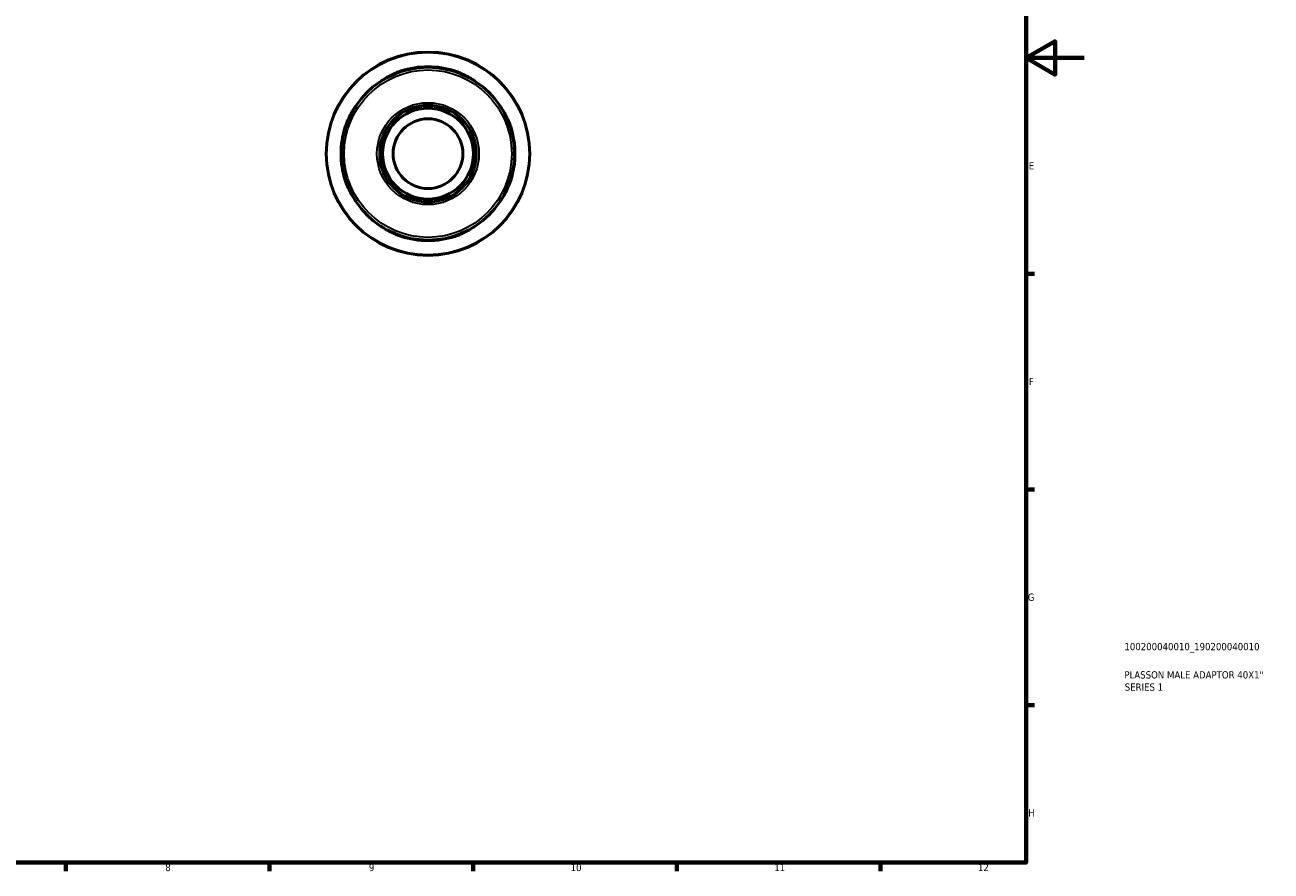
# Model space of a CAD drawing. Header units: millimetres. Extents: x 0 to 905, y 0 to 594.
# Tile 4 of 5: x 477 to 905, y 17 to 308. Entities that reach past the tile are written whole.
import ezdxf

# ---------------------------------------------------------------- set-up
doc = ezdxf.new("R2010")
doc.units = ezdxf.units.MM
for name, color, linetype, lineweight in [('Border (ISO)', 7, 'Continuous', 70), ('Title (ISO)', 7, 'Continuous', 50), ('Visible (ISO)', 7, 'Continuous', 50), ('Visible Narrow (ISO)', 7, 'Continuous', 35)]:
    doc.layers.add(name, color=color, linetype=linetype, lineweight=lineweight)
doc.styles.add('Note Text (ISO)', font='tahoma.ttf')

# ---------------------------------------------------------------- blocks, each defined once
blk = doc.blocks.new('Borders Default Border')
at = {"layer": 'Border (ISO)'}
for p, q in [((821, 222.75), (823.9, 222.75)), ((821, 148.5), (823.9, 148.5)), ((821, 74.25), (823.9, 74.25)), ((490.58, 20), (490.58, 17.1)), ((560.67, 20), (560.67, 17.1)), ((630.75, 20), (630.75, 17.1)), ((700.83, 20), (700.83, 17.1)), ((770.92, 20), (770.92, 17.1))]:
    blk.add_line(p, q, dxfattribs=at)
at = {"layer": 'Border (ISO)', "flags": 128}
for points in [[(20, 20), (20, 574), (821, 574), (821, 20), (20, 20)], [(841, 297), (821, 297), (831, 302.77), (831, 291.23), (821, 297)]]:
    blk.add_lwpolyline(points, dxfattribs=at)
at = {"layer": 'Border (ISO)', "color": 232, "true_color": 0xca0064, "char_height": 2.5, "attachment_point": 7, "style": 'Note Text (ISO)'}
for s, insert in [('E', (821.94, 258.63)), ('F', (822, 184.38)), ('G', (821.61, 110.08)), ('H', (821.74, 35.88)), ('8', (524.81, 17.04)), ('9', (594.88, 17.05)), ('10', (664.29, 17.05)), ('11', (734.37, 17.1)), ('12', (804.46, 17.1))]:
    blk.add_mtext(s, dxfattribs=dict(at, insert=insert))
blk = doc.blocks.new('Title Blocks ISO')
at = {"layer": 'Title (ISO)', "color": 232, "true_color": 0xca0064, "style": 'Note Text (ISO)'}
for tag, p in [('PART_NUMBER_001', (33.84, 73.13)), ('DESCRIPTION_001', (33.84, 63.4)), ('DESCRIPTION_002', (33.96, 59.19))]:
    blk.add_attdef(tag, p, '', height=2.5, dxfattribs=at)

msp = doc.modelspace()

# ---------------------------------------------------------------- linework, layer by layer
at = {"layer": 'Visible (ISO)'}
for radius in [35, 29.75, 16.625, 15.627, 12]:
    msp.add_circle((615.211, 264.055), radius, dxfattribs=at)
for start, end in [(72.09631, 107.90369), (162.09631, 197.90369), (342.09631, 17.90369), (252.09631, 287.90369)]:
    msp.add_arc((615.211, 264.055), 29.927, start, end, dxfattribs=at)
for points, knots in [([(599.06, 289.039), (598.991, 288.994), (598.996, 289.001), (599.158, 289.12), (599.322, 289.237), (599.92, 289.641), (600.448, 289.981), (601.746, 290.728), (602.525, 291.135), (604.063, 291.826), (604.792, 292.118), (605.7, 292.43), (605.855, 292.482), (606.011, 292.533)], [-1.4114264, -1.4114264, -1.4114264, -1.4114264, -1.2331817, -1.2331817, -1.0445756, -1.0445756, -0.7516775, -0.7516775, -0.4516492, -0.4516492, -0.2125642, -0.2125642, -0.1632525, -0.1632525, -0.1632525, -0.1632525]), ([(624.411, 292.533), (624.439, 292.524), (624.466, 292.515), (625.115, 292.303), (625.725, 292.077), (627.113, 291.504), (627.865, 291.145), (629.276, 290.399), (629.918, 290.012), (630.806, 289.442), (631.101, 289.237), (631.418, 289.01), (631.452, 288.981), (631.363, 289.039)], [-1.2447424, -1.2447424, -1.2447424, -1.2447424, -1.236165, -1.236165, -1.0407477, -1.0407477, -0.7723508, -0.7723508, -0.4726253, -0.4726253, -0.2286933, -0.2286933, 0, 0, 0, 0]), ([(586.734, 273.255), (586.743, 273.283), (586.752, 273.31), (586.964, 273.959), (587.19, 274.569), (587.763, 275.957), (588.122, 276.709), (588.868, 278.12), (589.255, 278.762), (589.825, 279.65), (590.03, 279.944), (590.257, 280.262), (590.285, 280.296), (590.227, 280.206)], [-1.2447743, -1.2447743, -1.2447743, -1.2447743, -1.2361828, -1.2361828, -1.0407462, -1.0407462, -0.7723354, -0.7723354, -0.4726208, -0.4726208, -0.2286946, -0.2286946, -0.0000316, -0.0000316, -0.0000316, -0.0000316]), ([(640.195, 280.206), (640.151, 280.276), (640.157, 280.271), (640.276, 280.109), (640.393, 279.945), (640.797, 279.346), (641.137, 278.819), (641.884, 277.52), (642.291, 276.742), (642.982, 275.204), (643.274, 274.475), (643.587, 273.567), (643.639, 273.411), (643.689, 273.255)], [-1.4114267, -1.4114267, -1.4114267, -1.4114267, -1.2332088, -1.2332088, -1.0445969, -1.0445969, -0.7517034, -0.7517034, -0.451668, -0.451668, -0.2125726, -0.2125726, -0.1632526, -0.1632526, -0.1632526, -0.1632526]), ([(590.227, 247.904), (590.272, 247.834), (590.266, 247.839), (590.147, 248.001), (590.03, 248.165), (589.626, 248.764), (589.286, 249.291), (588.539, 250.59), (588.132, 251.368), (587.441, 252.906), (587.149, 253.636), (586.836, 254.543), (586.784, 254.699), (586.734, 254.855)], [-1.4114267, -1.4114267, -1.4114267, -1.4114267, -1.2332088, -1.2332088, -1.0445969, -1.0445969, -0.7517034, -0.7517034, -0.451668, -0.451668, -0.2125726, -0.2125726, -0.1632526, -0.1632526, -0.1632526, -0.1632526]), ([(643.689, 254.855), (643.68, 254.828), (643.671, 254.801), (643.459, 254.152), (643.233, 253.542), (642.66, 252.153), (642.301, 251.402), (641.555, 249.99), (641.168, 249.348), (640.598, 248.461), (640.393, 248.166), (640.166, 247.848), (640.138, 247.814), (640.195, 247.904)], [-1.2447743, -1.2447743, -1.2447743, -1.2447743, -1.2361828, -1.2361828, -1.0407462, -1.0407462, -0.7723354, -0.7723354, -0.4726208, -0.4726208, -0.2286946, -0.2286946, -0.0000316, -0.0000316, -0.0000316, -0.0000316]), ([(606.011, 235.578), (605.984, 235.587), (605.957, 235.595), (605.308, 235.807), (604.698, 236.034), (603.31, 236.607), (602.558, 236.966), (601.147, 237.712), (600.505, 238.099), (599.617, 238.669), (599.322, 238.874), (599.005, 239.101), (598.971, 239.129), (599.06, 239.071)], [-1.2447743, -1.2447743, -1.2447743, -1.2447743, -1.2361828, -1.2361828, -1.0407462, -1.0407462, -0.7723354, -0.7723354, -0.4726208, -0.4726208, -0.2286946, -0.2286946, -0.0000316, -0.0000316, -0.0000316, -0.0000316]), ([(631.363, 239.071), (631.432, 239.116), (631.427, 239.109), (631.265, 238.99), (631.101, 238.873), (630.503, 238.469), (629.975, 238.129), (628.677, 237.383), (627.898, 236.975), (626.36, 236.284), (625.631, 235.993), (624.723, 235.68), (624.568, 235.628), (624.411, 235.578)], [-1.4114267, -1.4114267, -1.4114267, -1.4114267, -1.2332088, -1.2332088, -1.0445969, -1.0445969, -0.7517034, -0.7517034, -0.451668, -0.451668, -0.2125726, -0.2125726, -0.1632526, -0.1632526, -0.1632526, -0.1632526])]:
    msp.add_open_spline(points, degree=3, knots=knots, dxfattribs=at)
at = {"layer": 'Visible Narrow (ISO)'}
for p, q in [((606.011, 292.356), (606.011, 292.523)), ((624.411, 292.523), (624.411, 292.356)), ((586.743, 273.255), (586.91, 273.255)), ((643.513, 273.255), (643.68, 273.255)), ((586.91, 254.855), (586.743, 254.855)), ((643.68, 254.855), (643.513, 254.855)), ((606.011, 235.587), (606.011, 235.754)), ((624.411, 235.754), (624.411, 235.587))]:
    msp.add_line(p, q, dxfattribs=at)
for radius in [34.796, 28.825, 17.549]:
    msp.add_circle((615.211, 264.055), radius, dxfattribs=at)

# ---------------------------------------------------------------- block references
msp.add_blockref('Borders Default Border', (0, 0))
msp.add_blockref('Title Blocks ISO', (821, 20)).add_auto_attribs({'PART_NUMBER_001': '100200040010_190200040010', 'DESCRIPTION_001': 'PLASSON MALE ADAPTOR 40X1"', 'DESCRIPTION_002': 'SERIES 1'})

doc.saveas('drawing.dxf')
